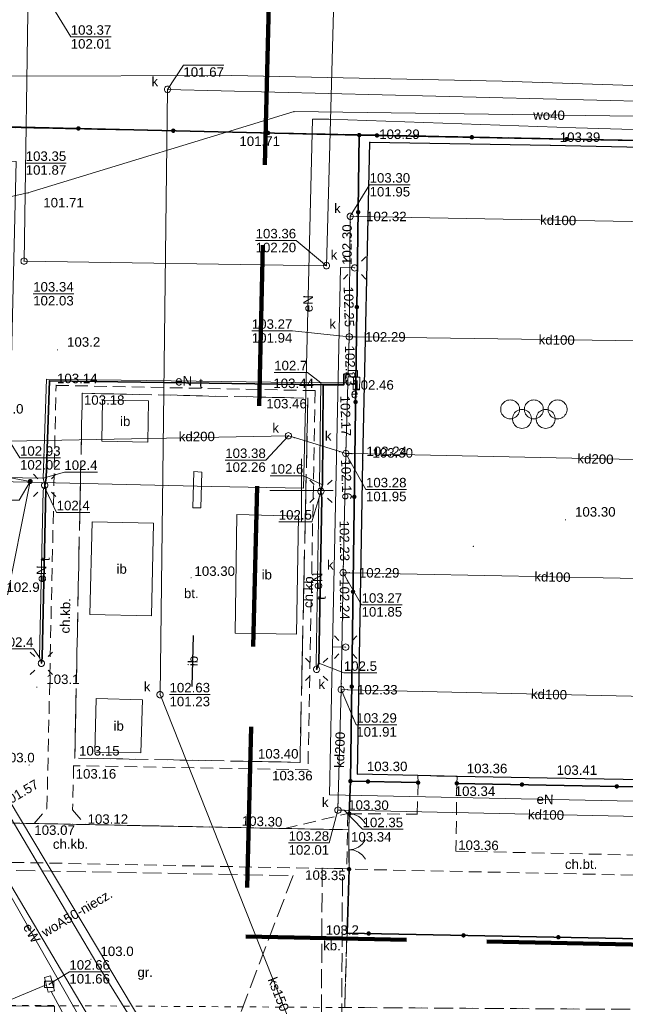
# Model space of a CAD drawing. Extents: x 6447898 to 6448503, y 5806748 to 5807122.
# Tile 11 of 50: x 6447978 to 6448026, y 5806909 to 5806987. Entities that reach past the tile are written whole.
import ezdxf
from ezdxf.enums import TextEntityAlignment as Align

# ---------------------------------------------------------------- set-up
doc = ezdxf.new("R2010")
doc.units = 0
doc.header["$PDSIZE"] = 0.75
for name, pattern in [('DASHED', [19.05, 12.7, -6.35]), ('PRZER1-1', [2, 1, -1]), ('PRZER2-1', [3, 2, -1]), ('PRZER3-1', [4, 3, -1])]:
    doc.linetypes.add(name, pattern=pattern)
doc.layers.get('0').update_dxf_attribs({"linetype": 'CONTINUOUS', "lineweight": 13})
for name, color, linetype, lineweight in [('GESKKL', 3, 'PRZER3-1', 18), ('GESUZY', 3, 'PRZER1-1', 18), ('GSLIIN', 7, 'CONTINUOUS', 25), ('GSLIIN_O', 7, 'CONTINUOUS', 25), ('GSLKBR', 7, 'CONTINUOUS', 18), ('GSLKFU', 7, 'CONTINUOUS', 18), ('GSLKOG', 7, 'CONTINUOUS', 35), ('GSLKRW', 7, 'CONTINUOUS', 25), ('GSPWPN', 42, 'CONTINUOUS', 13), ('GSPWPN_O', 42, 'CONTINUOUS', 13), ('GSPWPS', 7, 'CONTINUOUS', 13), ('GSPWPS_O', 7, 'CONTINUOUS', 13), ('GSSIIN', 7, 'CONTINUOUS', 18), ('GSSIIN_O', 7, 'CONTINUOUS', 18), ('GSSKOD', 7, 'PRZER2-1', 18), ('GSSKOD_O', 7, 'PRZER2-1', 18), ('GSSOTW', 7, 'PRZER3-1', 18), ('GSSOTW_O', 7, 'PRZER3-1', 18), ('GSSSPS', 7, 'PRZER2-1', 18), ('GULEPR', 240, 'CONTINUOUS', 18), ('GULEPR_O', 240, 'CONTINUOUS', 18), ('GULKPR', 32, 'CONTINUOUS', 18), ('GULKPR_O', 32, 'CONTINUOUS', 18), ('GULLOB', 7, 'CONTINUOUS', 35), ('GULTPR', 30, 'CONTINUOUS', 18), ('GULTPR_O', 30, 'CONTINUOUS', 18), ('GULWPR', 5, 'CONTINUOUS', 18), ('GULWPR_O', 5, 'CONTINUOUS', 18), ('GUPELA', 7, 'CONTINUOUS', 18), ('GUPESE', 240, 'CONTINUOUS', 18), ('GUPESE_O', 240, 'CONTINUOUS', 18), ('GUPEUT', 240, 'CONTINUOUS', 18), ('GUPIKP', 7, 'CONTINUOUS', 18), ('GUPISN', 7, 'PRZER1-1', 18), ('GUPKSD', 32, 'CONTINUOUS', 18), ('GUPKSD_O', 32, 'CONTINUOUS', 18), ('GUPPRZ', 7, 'CONTINUOUS', 18), ('GUPPRZ_O', 7, 'CONTINUOUS', 18), ('obrys', 130, 'DASHED', 120)]:
    doc.layers.add(name, color=color, linetype=linetype, lineweight=lineweight)
doc.styles.add('GEO-INFO', font='arial.ttf')

# ---------------------------------------------------------------- blocks, each defined once
blk = doc.blocks.new('POINT')
at = {"color": 0}
blk.add_point((0, 0), dxfattribs=at)
blk = doc.blocks.new('KOLO')
blk.add_hatch(color=0).paths.add_polyline_path([(-0.5, 0), (-0.482963, -0.12941), (-0.433013, -0.25), (-0.353553, -0.353553), (-0.25, -0.433013), (-0.12941, -0.482963), (0, -0.5), (0.12941, -0.482963), (0.25, -0.433013), (0.353553, -0.353553), (0.433013, -0.25), (0.482963, -0.12941), (0.5, 0), (0.482963, 0.12941), (0.433013, 0.25), (0.353553, 0.353553), (0.25, 0.433013), (0.12941, 0.482963), (0, 0.5), (-0.12941, 0.482963), (-0.25, 0.433013), (-0.353553, 0.353553), (-0.433013, 0.25), (-0.482963, 0.12941)])
blk = doc.blocks.new('SUEO')
blk.add_hatch(color=0).paths.add_polyline_path([(-0.002174, 0.089974), (0.023762, 0.086807), (0.042561, 0.0793), (0.060131, 0.066965), (0.076266, 0.047786), (0.086234, 0.025762), (0.089972, 0.002226), (0.088646, -0.015553), (0.081114, -0.038994), (0.066834, -0.060276), (0.049699, -0.075033), (0.027576, -0.085671), (0.004027, -0.08991), (-0.019639, -0.087831), (-0.040932, -0.080154), (-0.059082, -0.067892), (-0.073734, -0.051607), (-0.08374, -0.032979), (-0.089221, -0.011817), (-0.089063, 0.012951), (-0.082571, 0.035806), (-0.069528, 0.057148), (-0.048957, 0.075519), (-0.026898, 0.085887)])
at = {"color": 0}
for points in [[(-1.767767, 1.767767), (-1.06066, 1.06066)], [(1.767767, 1.767767), (1.06066, 1.06066)], [(-1.767767, -1.767767), (-1.06066, -1.06066)], [(1.767767, -1.767767), (1.06066, -1.06066)]]:
    blk.add_lwpolyline(points, dxfattribs=at)
blk = doc.blocks.new('OKRAG_PELNY')
at = {"color": 0}
blk.add_lwpolyline([(0, 0.5), (0.12941, 0.482963), (0.25, 0.433013), (0.353553, 0.353553), (0.433013, 0.25), (0.482963, 0.12941), (0.5, 0), (0.482963, -0.12941), (0.433013, -0.25), (0.353553, -0.353553), (0.25, -0.433013), (0.12941, -0.482963), (0, -0.5), (-0.12941, -0.482963), (-0.25, -0.433013), (-0.353553, -0.353553), (-0.433013, -0.25), (-0.482963, -0.12941), (-0.5, 0), (-0.482963, 0.12941), (-0.433013, 0.25), (-0.353553, 0.353553), (-0.25, 0.433013), (-0.12941, 0.482963)], close=True, dxfattribs=at)
blk = doc.blocks.new('PROSTOKAT1_5-1_PELNY')
at = {"color": 0}
blk.add_lwpolyline([(0.75, -0.5), (-0.75, -0.5), (-0.75, 0.5), (0.75, 0.5)], close=True, dxfattribs=at)
blk = doc.blocks.new('SZAFA1')
at = {"color": 0}
blk.add_lwpolyline([(-1, -0.5), (-1, 0.5), (1, 0.5), (1, -0.5)], close=True, dxfattribs=at)
blk = doc.blocks.new('KTOK04')
at = {"color": 0}
blk.add_lwpolyline([(0, 0), (-0.01711, -0.261052), (-0.068148, -0.517638), (-0.152241, -0.765367), (-0.267949, -1), (-0.413293, -1.217523), (-0.585786, -1.414214), (-0.782477, -1.586707), (-1, -1.732051)], dxfattribs=at)
blk = doc.blocks.new('BUBS05')
at = {"color": 0}
for points in [[(-3.75, 2.25), (-3.526437, 2.233246), (-3.307867, 2.183359), (-3.099174, 2.101453), (-2.90502, 1.989358), (-2.729741, 1.849578), (-2.577253, 1.685235), (-2.450962, 1.5), (-2.353689, 1.298012), (-2.287608, 1.083781), (-2.254194, 0.862095), (-2.254194, 0.637905), (-2.287608, 0.416219), (-2.353689, 0.201988), (-2.450962, 0), (-2.577253, -0.185235), (-2.729741, -0.349578), (-2.90502, -0.489358), (-3.099174, -0.601453), (-3.307867, -0.683359), (-3.526437, -0.733246), (-3.75, -0.75), (-3.973563, -0.733246), (-4.192133, -0.683359), (-4.400826, -0.601453), (-4.59498, -0.489358), (-4.770259, -0.349578), (-4.922747, -0.185235), (-5.049038, 0), (-5.146311, 0.201988), (-5.212392, 0.416219), (-5.245806, 0.637905), (-5.245806, 0.862095), (-5.212392, 1.083781), (-5.146311, 1.298012), (-5.049038, 1.5), (-4.922747, 1.685235), (-4.770259, 1.849578), (-4.59498, 1.989358), (-4.400826, 2.101453), (-4.192133, 2.183359), (-3.973563, 2.233246)], [(0, 2.25), (0.223563, 2.233246), (0.442133, 2.183359), (0.650826, 2.101453), (0.84498, 1.989358), (1.020259, 1.849578), (1.172747, 1.685235), (1.299038, 1.5), (1.396311, 1.298012), (1.462392, 1.083781), (1.495806, 0.862095), (1.495806, 0.637905), (1.462392, 0.416219), (1.396311, 0.201988), (1.299038, 0), (1.172747, -0.185235), (1.020259, -0.349578), (0.84498, -0.489358), (0.650826, -0.601453), (0.442133, -0.683359), (0.223563, -0.733246), (0, -0.75), (-0.223563, -0.733246), (-0.442133, -0.683359), (-0.650826, -0.601453), (-0.84498, -0.489358), (-1.020259, -0.349578), (-1.172747, -0.185235), (-1.299038, 0), (-1.396311, 0.201988), (-1.462392, 0.416219), (-1.495806, 0.637905), (-1.495806, 0.862095), (-1.462392, 1.083781), (-1.396311, 1.298012), (-1.299038, 1.5), (-1.172747, 1.685235), (-1.020259, 1.849578), (-0.84498, 1.989358), (-0.650826, 2.101453), (-0.442133, 2.183359), (-0.223563, 2.233246)], [(3.75, 2.25), (3.973563, 2.233246), (4.192133, 2.183359), (4.400826, 2.101453), (4.59498, 1.989358), (4.770259, 1.849578), (4.922747, 1.685235), (5.049038, 1.5), (5.146311, 1.298012), (5.212392, 1.083781), (5.245806, 0.862095), (5.245806, 0.637905), (5.212392, 0.416219), (5.146311, 0.201988), (5.049038, 0), (4.922747, -0.185235), (4.770259, -0.349578), (4.59498, -0.489358), (4.400826, -0.601453), (4.192133, -0.683359), (3.973563, -0.733246), (3.75, -0.75), (3.526437, -0.733246), (3.307867, -0.683359), (3.099174, -0.601453), (2.90502, -0.489358), (2.729741, -0.349578), (2.577253, -0.185235), (2.450962, 0), (2.353689, 0.201988), (2.287608, 0.416219), (2.254194, 0.637905), (2.254194, 0.862095), (2.287608, 1.083781), (2.353689, 1.298012), (2.450962, 1.5), (2.577253, 1.685235), (2.729741, 1.849578), (2.90502, 1.989358), (3.099174, 2.101453), (3.307867, 2.183359), (3.526437, 2.233246)], [(-1.875, 0.75), (-1.651437, 0.733246), (-1.432867, 0.683359), (-1.224174, 0.601453), (-1.03002, 0.489358), (-0.854741, 0.349578), (-0.702253, 0.185235), (-0.575962, 0), (-0.478689, -0.201988), (-0.412608, -0.416219), (-0.379194, -0.637905), (-0.379194, -0.862095), (-0.412608, -1.083781), (-0.478689, -1.298012), (-0.575962, -1.5), (-0.702253, -1.685235), (-0.854741, -1.849578), (-1.03002, -1.989358), (-1.224174, -2.101453), (-1.432867, -2.183359), (-1.651437, -2.233246), (-1.875, -2.25), (-2.098563, -2.233246), (-2.317133, -2.183359), (-2.525826, -2.101453), (-2.71998, -1.989358), (-2.895259, -1.849578), (-3.047747, -1.685235), (-3.174038, -1.5), (-3.271311, -1.298012), (-3.337392, -1.083781), (-3.370806, -0.862095), (-3.370806, -0.637905), (-3.337392, -0.416219), (-3.271311, -0.201988), (-3.174038, 0), (-3.047747, 0.185235), (-2.895259, 0.349578), (-2.71998, 0.489358), (-2.525826, 0.601453), (-2.317133, 0.683359), (-2.098563, 0.733246)], [(1.875, 0.75), (2.098563, 0.733246), (2.317133, 0.683359), (2.525826, 0.601453), (2.71998, 0.489358), (2.895259, 0.349578), (3.047747, 0.185235), (3.174038, 0), (3.271311, -0.201988), (3.337392, -0.416219), (3.370806, -0.637905), (3.370806, -0.862095), (3.337392, -1.083781), (3.271311, -1.298012), (3.174038, -1.5), (3.047747, -1.685235), (2.895259, -1.849578), (2.71998, -1.989358), (2.525826, -2.101453), (2.317133, -2.183359), (2.098563, -2.233246), (1.875, -2.25), (1.651437, -2.233246), (1.432867, -2.183359), (1.224174, -2.101453), (1.03002, -1.989358), (0.854741, -1.849578), (0.702253, -1.685235), (0.575962, -1.5), (0.478689, -1.298012), (0.412608, -1.083781), (0.379194, -0.862095), (0.379194, -0.637905), (0.412608, -0.416219), (0.478689, -0.201988), (0.575962, 0), (0.702253, 0.185235), (0.854741, 0.349578), (1.03002, 0.489358), (1.224174, 0.601453), (1.432867, 0.683359), (1.651437, 0.733246)]]:
    blk.add_lwpolyline(points, close=True, dxfattribs=at)
blk = doc.blocks.new('SLBRA')
at = {"color": 0}
for points in [[(1.732051, 1), (1.414214, 0.585786), (1, 0.267949), (0.517638, 0.068148), (0, 0)], [(0, 0), (0.517638, -0.068148), (1, -0.267949), (1.414214, -0.585786), (1.732051, -1)]]:
    blk.add_lwpolyline(points, dxfattribs=at)

msp = doc.modelspace()

# ---------------------------------------------------------------- linework, layer by layer
at = {"elevation": 100, "flags": 128}
for points in [[(6448000, 5806947.5), (6448000, 5806952.5)], [(6447997.5, 5806950), (6448002.5, 5806950)]]:
    msp.add_lwpolyline(points, dxfattribs=at)
at = {"layer": 'GESKKL', "ltscale": 0.5, "elevation": 10.06}
msp.add_lwpolyline([(6448003.595, 5806915.028), (6448043.082, 5806914.245), (6448074.079, 5806913.637), (6448073.98, 5806908.69), (6448003.41, 5806909.144)], close=True, dxfattribs=at)
at = {"layer": 'GESUZY', "ltscale": 0.5}
msp.add_line((6448075.344, 5806976.7, 10.08), (6447966.34, 5806978.91, 10.08), dxfattribs=at)
at = {"layer": 'GESUZY', "ltscale": 0.5, "elevation": 10.08}
for points in [[(6448075.344, 5806976.7), (6448074.87, 5806951.54), (6448074.079, 5806913.637), (6448043.082, 5806914.245), (6448003.595, 5806915.028), (6448003.758, 5806920.077), (6448003.734, 5806923.158), (6448003.735, 5806923.191), (6447975.71, 5806923.75), (6447976.081, 5806941.611), (6447976.35, 5806954.66), (6447965.901, 5806954.89), (6447966.34, 5806978.91)], [(6447965.751, 5806946.39), (6447968.351, 5806941.801), (6447976.081, 5806941.611), (6447975.71, 5806923.75), (6448003.735, 5806923.191), (6448003.734, 5806923.158), (6448003.758, 5806920.077), (6448003.595, 5806915.028), (6448003.41, 5806909.144), (6447975.461, 5806909.323), (6447974.881, 5806910.343), (6447949.97, 5806954.35), (6447958.522, 5806959.149)], [(6448003.595, 5806915.028), (6448043.082, 5806914.245), (6448074.079, 5806913.637), (6448073.98, 5806908.69), (6448003.41, 5806909.144)]]:
    msp.add_lwpolyline(points, close=True, dxfattribs=at)
at = {"layer": 'GSLIIN', "elevation": 10.18}
msp.add_lwpolyline([(6447991.35, 5806934.51), (6447991.46, 5806938.55)], dxfattribs=at)
at = {"layer": 'GSLKBR', "elevation": 10.18}
msp.add_lwpolyline([(6448003.758, 5806920.077), (6448003.734, 5806923.158)], dxfattribs=at)
at = {"layer": 'GSLKFU', "elevation": 10.18}
msp.add_lwpolyline([(6448003.734, 5806923.158), (6448003.735, 5806923.191), (6448003.778, 5806924.457)], dxfattribs=at)
at = {"layer": 'GSLKOG', "elevation": 10.18}
for points in [[(6447971.25, 5806982.35), (6447971.13, 5806978.89), (6448004.56, 5806978.1)], [(6448003.758, 5806920.077), (6448003.595, 5806915.028), (6448043.082, 5806914.245), (6448044.437, 5806977.327), (6448041.06, 5806977.48)], [(6448003.865, 5806927.036), (6448004.56, 5806978.1), (6448035.927, 5806977.493)], [(6448035.443, 5806951.575), (6448034.913, 5806926.428), (6448012.274, 5806926.862)], [(6448009.214, 5806926.918), (6448003.865, 5806927.036), (6448003.778, 5806924.457)]]:
    msp.add_lwpolyline(points, dxfattribs=at)
at = {"layer": 'GSLKRW', "elevation": 10.18}
msp.add_lwpolyline([(6448034.423, 5806926.997), (6448019.414, 5806927.282), (6448012.314, 5806927.412), (6448009.195, 5806927.469), (6448004.415, 5806927.577), (6448004.859, 5806952.355), (6448005.39, 5806977.542), (6448019.659, 5806977.311), (6448035.408, 5806976.972)], close=True, dxfattribs=at)
at = {"layer": 'GSSIIN', "elevation": 10.18}
for points in [[(6447984.22, 5806953.9), (6447987.86, 5806953.84), (6447987.91, 5806957.09), (6447984.26, 5806957.14)], [(6447991.41, 5806948.65), (6447992.03, 5806948.63), (6447992.12, 5806951.47), (6447991.49, 5806951.5)], [(6447994.9, 5806948.1), (6447999.76, 5806947.99), (6447999.61, 5806938.64), (6447994.75, 5806938.74)], [(6447983.28, 5806940.21), (6447988.14, 5806940.11), (6447988.29, 5806947.42), (6447983.46, 5806947.53)], [(6447987.31, 5806929.28), (6447983.67, 5806929.33), (6447983.78, 5806933.56), (6447987.43, 5806933.47)]]:
    msp.add_lwpolyline(points, close=True, dxfattribs=at)
at = {"layer": 'GSSKOD', "ltscale": 0.5, "elevation": 10.18}
for points in [[(6447978.87, 5806923.69), (6447979.88, 5806924.87), (6447980.6, 5806958.32), (6448001.08, 5806957.9), (6448000.51, 5806927.93), (6447981.99, 5806928.25), (6447981.91, 5806924.78), (6447982.89, 5806923.6)], [(6448009.195, 5806927.469), (6448012.314, 5806927.412), (6448012.274, 5806926.862), (6448012.206, 5806921.502), (6448038.173, 5806920.936), (6448038.763, 5806951.554), (6448035.443, 5806951.575), (6448035.467, 5806952.875), (6448038.808, 5806952.893), (6448038.938, 5806958.362), (6448040.466, 5806958.254), (6448040.351, 5806951.395), (6448039.724, 5806919.328), (6448003.758, 5806920.077), (6448003.734, 5806923.158), (6448003.735, 5806923.191), (6448003.778, 5806924.457), (6448009.139, 5806924.429), (6448009.214, 5806926.918)], [(6447999.88, 5806928.52), (6447982.08, 5806928.86), (6447982.67, 5806957.69), (6448000.5, 5806957.31)], [(6447959.84, 5806924.05), (6447978.87, 5806923.69), (6447982.89, 5806923.6), (6447998.69, 5806923.3), (6448003.65, 5806924.48), (6448003.57, 5806920.1), (6447961.55, 5806920.92)]]:
    msp.add_lwpolyline(points, close=True, dxfattribs=at)
at = {"layer": 'GSSOTW', "ltscale": 0.5, "elevation": 10.18}
for points in [[(6447999.88, 5806928.52), (6447982.08, 5806928.86), (6447982.67, 5806957.69), (6448000.5, 5806957.31)], [(6447965.45, 5806920.19), (6447999.33, 5806919.57), (6447994.903, 5806907.988), (6447980.49, 5806908.09), (6447980.47, 5806909.25), (6447975.44, 5806909.28), (6447971.206, 5806909.424)], [(6448001.57, 5806907.96), (6448003.17, 5806907.95), (6448003.24, 5806920.12), (6448001.63, 5806920.17)]]:
    msp.add_lwpolyline(points, close=True, dxfattribs=at)
at = {"layer": 'GSSSPS', "ltscale": 0.5, "elevation": 10.1}
msp.add_lwpolyline([(6448018.363, 5806956.053), (6448018.353, 5806956.033), (6448018.373, 5806956.033)], close=True, dxfattribs=at)
at = {"layer": 'GULEPR', "elevation": 10.14}
for points in [[(6447974.73, 5806950.49), (6447974.85, 5806950.49), (6447975.48, 5806950.78), (6447975.74, 5806951.34), (6447975.87, 5806959.09), (6447976.22, 5806971.52), (6447976.68, 5806982.6), (6447976.96, 5806982.77), (6447994.48, 5806982.82), (6448015.87, 5806982.36), (6448038.89, 5806981.61), (6448041.64, 5806981.37), (6448066.12, 5806980.69), (6448085.09, 5806979.86), (6448100.86, 5806979.16), (6448102.868, 5806978.945)], [(6447973.545, 5806950.713), (6447973.801, 5806950.774), (6447992.878, 5806950.324), (6448000.168, 5806950.2), (6448000.862, 5806979.355), (6448002.152, 5806979.352), (6448021.675, 5806978.684), (6448037.141, 5806978.231), (6448037.354, 5806976.186), (6448037.461, 5806968.902), (6448037.784, 5806967.436)], [(6448036.64, 5806967.797), (6448036.133, 5806966.856), (6448036.623, 5806966.847), (6448036.553, 5806962.507), (6448037.061, 5806961.838), (6448036.535, 5806936.911), (6448036.291, 5806925.232), (6448002.205, 5806925.957), (6448002.449, 5806937.645), (6448003.068, 5806967.622), (6448004.197, 5806967.601)], [(6448001.53, 5806958.53), (6447979.84, 5806958.81), (6447979.59, 5806950.97)], [(6448004.05, 5806959.23), (6448003.75, 5806959.24), (6448003.48, 5806959.09), (6448003.49, 5806958.53)], [(6448001.53, 5806958.53), (6448001.42, 5806950.44), (6448001.53, 5806949.94), (6448001.38, 5806949.38), (6448001.15, 5806936.32), (6448001.19, 5806935.87)], [(6448003.49, 5806958.53), (6448001.53, 5806958.53)], [(6448004.35, 5806958.46), (6448004.22, 5806958.46), (6448003.49, 5806958.53)], [(6447942.72, 5806933.7), (6447942.43, 5806933.59), (6447943.66, 5806928.51), (6447944.04, 5806928.83), (6447944.53, 5806928.72), (6447949.09, 5806929.84), (6447949.22, 5806930.16), (6447949.6, 5806929.98), (6447948.25, 5806934.87), (6447947.85, 5806935), (6447948.13, 5806935.34), (6447956.06, 5806938.11), (6447966.68, 5806943.77), (6447968.08, 5806941.27), (6447976.62, 5806941.07), (6447978.56, 5806950.72), (6447975.16, 5806951.35), (6447974.86, 5806951.38), (6447974.74, 5806951.37)], [(6447979.59, 5806950.97), (6447974.68, 5806951.05), (6447974.525, 5806950.96)], [(6447979.59, 5806950.97), (6447979.7, 5806950.41), (6447979.58, 5806950), (6447979.3, 5806936.82), (6447979.44, 5806936.35)], [(6447959.497, 5806947.514), (6447963.37, 5806941.925), (6447993.967, 5806888.113), (6448000.293, 5806876.885), (6448015.359, 5806868.833), (6448017.259, 5806865.136), (6448017.488, 5806862.23), (6448017.491, 5806862.153)], [(6448002.449, 5806937.645), (6448003.489, 5806937.626)], [(6447977.02, 5806918.81), (6447983.59, 5806907.71), (6447997.32, 5806908.26)]]:
    msp.add_lwpolyline(points, dxfattribs=at)
at = {"layer": 'GULKPR', "elevation": 10.14}
for points in [[(6447998.963, 5806954.334), (6447976.91, 5806953.91), (6447977.45, 5806976.018), (6447962.181, 5806976.708), (6447963.721, 5806996.996), (6447964.241, 5807024.174), (6447964.641, 5807044.213), (6447964.711, 5807061.732), (6447965.121, 5807080.57)], [(6448036.3, 5807021.61), (6448036.236, 5807018.404), (6448003.388, 5807019.554), (6448001.969, 5806967.778), (6447978.07, 5806968.139), (6447978.42, 5806991.357), (6447966.371, 5806991.977), (6447968.331, 5807024.884), (6447969.51, 5807077.35), (6447965.121, 5807080.57)], [(6448007.575, 5806886.518), (6447988.816, 5806933.874), (6447989.412, 5806981.716), (6448040.312, 5806980.433)], [(6448003.852, 5806971.679), (6448003.778, 5806962.157), (6448003.499, 5806952.93), (6448003.286, 5806943.511), (6448003.137, 5806934.272), (6448002.883, 5806924.744)], [(6448003.852, 5806971.679), (6448004.35, 5806971.67), (6448036.22, 5806971.09), (6448036.72, 5806971.076)], [(6448003.778, 5806962.157), (6448004.28, 5806962.15), (6448036.06, 5806961.7), (6448036.558, 5806961.697)], [(6447998.963, 5806954.334), (6447999.44, 5806954.19), (6448003.02, 5806953.08), (6448003.499, 5806952.93)], [(6448003.499, 5806952.93), (6448004, 5806952.92), (6448042.47, 5806952.11), (6448042.975, 5806952.097)], [(6448003.286, 5806943.511), (6448003.79, 5806943.5), (6448035.88, 5806942.88), (6448036.134, 5806942.88)], [(6448003.137, 5806934.272), (6448003.64, 5806934.26), (6448035.48, 5806933.55), (6448035.983, 5806933.54)], [(6448002.883, 5806924.744), (6448003.38, 5806924.73), (6448035.27, 5806924.05), (6448035.769, 5806924.041)]]:
    msp.add_lwpolyline(points, dxfattribs=at)
at = {"layer": 'GULLOB', "elevation": 10.12}
for points in [[(6448003.75, 5806959.24), (6448003.34, 5806959.19), (6448003.34, 5806958.35), (6448001.72, 5806958.35)], [(6448001.72, 5806958.35), (6447980.07, 5806958.68), (6447979.81, 5806950.99), (6447979.7, 5806950.41)], [(6448001.72, 5806958.35), (6448001.67, 5806950.45), (6448001.53, 5806949.94), (6448001.61, 5806949.4), (6448001.38, 5806936.37), (6448001.19, 5806935.87)], [(6447979.7, 5806950.41), (6447979.78, 5806950.06), (6447979.5, 5806936.81), (6447979.44, 5806936.35)]]:
    msp.add_lwpolyline(points, dxfattribs=at)
at = {"layer": 'GULTPR', "elevation": 10.14}
for points in [[(6448004.05, 5806959.23), (6448003.75, 5806959.24), (6448003.34, 5806959.19), (6448003.34, 5806958.35), (6448001.72, 5806958.35)], [(6448001.72, 5806958.35), (6447980.07, 5806958.68), (6447979.81, 5806950.99), (6447979.7, 5806950.41)], [(6448001.72, 5806958.35), (6448001.67, 5806950.45), (6448001.53, 5806949.94), (6448001.61, 5806949.4), (6448001.38, 5806936.37), (6448001.19, 5806935.87)], [(6447979.7, 5806950.41), (6447979.78, 5806950.06), (6447979.5, 5806936.81), (6447979.44, 5806936.35)], [(6447963.462, 5806904.093), (6447979.828, 5806910.93)], [(6447980.224, 5806910.407), (6447998.729, 5806876.18)]]:
    msp.add_lwpolyline(points, dxfattribs=at)
at = {"layer": 'GULWPR', "elevation": 10.14}
for points in [[(6448039.544, 5806967.404), (6448039.72, 5806979.4), (6447999.41, 5806979.96), (6447978.38, 5806973.53), (6447952.96, 5806967.92), (6447952.64, 5806967.76)], [(6448113.802, 5806890.183), (6448093.766, 5806890.841), (6448063.044, 5806893.153), (6448016.742, 5806893.884), (6448009.063, 5806894.011), (6447994.681, 5806895.72), (6447952.035, 5806967.167), (6447931.051, 5806969.784)], [(6447931.17, 5806968.35), (6447931.68, 5806968.43), (6447941.86, 5806967.61), (6447951.32, 5806966.33), (6447952.16, 5806964.97), (6447958.14, 5806955.27), (6447964.25, 5806945.13), (6447967.72, 5806939.41), (6447976.3, 5806925.37), (6447983.83, 5806912.63), (6447989.8, 5806903), (6447990.74, 5806901.23), (6448005.3, 5806901.11), (6448031.8, 5806901.14), (6448053.72, 5806900.93), (6448064.23, 5806900.97), (6448081.44, 5806901.04), (6448090.77, 5806900.7), (6448092.71, 5806900.63), (6448097.35, 5806900.47), (6448111, 5806900.26), (6448115.82, 5806900.23), (6448130.97, 5806900.13)]]:
    msp.add_lwpolyline(points, dxfattribs=at)
at = {"layer": 'GUPIKP', "elevation": 1.4}
for points in [[(6447979.673, 5806911.516), (6447980.157, 5806911.643)], [(6447979.982, 5806910.343), (6447979.673, 5806911.516)], [(6447980.157, 5806911.643), (6447980.466, 5806910.471)], [(6447980.466, 5806910.471), (6447979.982, 5806910.343)]]:
    msp.add_lwpolyline(points, dxfattribs=at)
at = {"layer": 'GUPPRZ_O', "elevation": 10.8, "flags": 128}
for points in [[(6447984.961, 5806985.859), (6447981.758, 5806985.859), (6447978.42, 5806991.357)], [(6447981.758, 5806985.859), (6447984.961, 5806985.859)], [(6447993.868, 5806983.637), (6447990.664, 5806983.637), (6447989.412, 5806981.716)], [(6447990.664, 5806983.637), (6447993.868, 5806983.637)], [(6447978.198, 5806975.888), (6447981.401, 5806975.888)], [(6448008.583, 5806974.169), (6448005.38, 5806974.169), (6448003.852, 5806971.679)], [(6448005.38, 5806974.169), (6448008.583, 5806974.169)], [(6447996.37, 5806969.763), (6447999.573, 5806969.763), (6448001.969, 5806967.778)], [(6447996.37, 5806969.763), (6447999.573, 5806969.763)], [(6447978.79, 5806965.558), (6447981.993, 5806965.558)], [(6447996.072, 5806962.616), (6447999.275, 5806962.616), (6448003.778, 5806962.157)], [(6447996.072, 5806962.616), (6447999.275, 5806962.616)], [(6447997.841, 5806959.341), (6448000.462, 5806959.341), (6448001.53, 5806958.53)], [(6447993.971, 5806952.404), (6447997.174, 5806952.404), (6447998.963, 5806954.334)], [(6447980.953, 5806952.58), (6447977.749, 5806952.58), (6447976.91, 5806953.91)], [(6447977.749, 5806952.58), (6447980.953, 5806952.58)], [(6448008.296, 5806950.084), (6448005.093, 5806950.084), (6448003.499, 5806952.93)], [(6447993.971, 5806952.404), (6447997.174, 5806952.404)], [(6447983.877, 5806951.47), (6447981.256, 5806951.47), (6447979.59, 5806950.97)], [(6447997.529, 5806951.167), (6448000.15, 5806951.167), (6448001.67, 5806950.45)], [(6447974.476, 5806949.246), (6447977.679, 5806949.246), (6447978.56, 5806950.72)], [(6447983.265, 5806948.28), (6447980.645, 5806948.28), (6447979.78, 5806950.06)], [(6447998.2, 5806947.54), (6448000.821, 5806947.54), (6448001.38, 5806949.38)], [(6448005.093, 5806950.084), (6448008.296, 5806950.084)], [(6448007.951, 5806940.963), (6448004.748, 5806940.963), (6448003.286, 5806943.511)], [(6448004.748, 5806940.963), (6448007.951, 5806940.963)], [(6447976.194, 5806937.484), (6447978.815, 5806937.484), (6447979.3, 5806936.82)], [(6448005.965, 5806935.587), (6448003.344, 5806935.587), (6448001.38, 5806936.37)], [(6447989.566, 5806933.879), (6447992.769, 5806933.879)], [(6448007.532, 5806931.481), (6448004.329, 5806931.481), (6448003.137, 5806934.272)], [(6448004.329, 5806931.481), (6448007.532, 5806931.481)], [(6447998.978, 5806922.147), (6448002.181, 5806922.147), (6448002.883, 5806924.744)], [(6448008.028, 5806923.229), (6448004.825, 5806923.229), (6448003.383, 5806924.733)], [(6447998.978, 5806922.147), (6448002.181, 5806922.147)], [(6447984.855, 5806911.96), (6447981.652, 5806911.96), (6447980.061, 5806910.983)], [(6447981.652, 5806911.96), (6447984.855, 5806911.96)]]:
    msp.add_lwpolyline(points, dxfattribs=at)
at = {"layer": 'obrys'}
for p, q in [((6447997.418, 5806988.45), (6447995.61, 5806914.75)), ((6447995.61, 5806914.75), (6448083.969, 5806912.91))]:
    msp.add_line(p, q, dxfattribs=at)

# ---------------------------------------------------------------- block references
at = {"layer": 'GSLKBR', "xscale": 0.75, "yscale": 0.75, "rotation": 0.4393486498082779}
msp.add_blockref('SLBRA', (6448003.746, 5806921.617, 10.18), dxfattribs=at)
at = {"layer": 'GSLKFU', "xscale": 0.75, "yscale": 0.75, "rotation": 88.07006118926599}
msp.add_blockref('KTOK04', (6448003.778, 5806924.457, 10.18), dxfattribs=at)
at = {"layer": 'GSLKOG', "xscale": 0.35, "yscale": 0.35}
for p in [(6447982.365, 5806978.624, 10.18), (6447989.863, 5806978.447, 10.18), (6447997.361, 5806978.27, 10.18), (6448004.56, 5806978.1, 10.18), (6448005.962, 5806978.073, 10.18), (6448013.461, 5806977.928, 10.18), (6448020.959, 5806977.782, 10.18), (6448004.477, 5806972.003, 10.18), (6448004.375, 5806964.504, 10.18), (6448004.273, 5806957.004, 10.18), (6448004.171, 5806949.505, 10.18), (6448004.069, 5806942.006, 10.18), (6448003.967, 5806934.506, 10.18), (6448003.865, 5806927.036, 10.18), (6448005.25, 5806927.006, 10.18), (6448009.214, 5806926.918, 10.18), (6448012.274, 5806926.862, 10.18), (6448017.421, 5806926.764, 10.18), (6448024.919, 5806926.62, 10.18), (6448003.778, 5806924.457, 10.18), (6448003.758, 5806920.077, 10.18), (6448005.305, 5806914.994, 10.18), (6448012.804, 5806914.846, 10.18), (6448020.302, 5806914.697, 10.18)]:
    msp.add_blockref('KOLO', p, dxfattribs=at)
at = {"layer": 'GSPWPN', "xscale": 0.09, "yscale": 0.09}
for p in [(6447980.72, 5806961.12, 10.08), (6447979.08, 5806934.46, 10.08), (6447978.47, 5806928.31, 10.08), (6448009.195, 5806927.469, 10.08), (6448009.214, 5806926.918, 10.08), (6448001.16, 5806914.64, 10.08), (6447983.36, 5806912.96, 10.08)]:
    msp.add_blockref('KOLO', p, dxfattribs=at)
at = {"layer": 'GSPWPS', "xscale": 0.09, "yscale": 0.09}
for p in [(6448005.39, 5806977.542, 10.08), (6448019.659, 5806977.311, 10.08), (6447980.6, 5806958.32, 10.08), (6448001.08, 5806957.9, 10.08), (6447982.67, 5806957.69, 10.08), (6448000.5, 5806957.31, 10.08), (6448004.859, 5806952.355, 10.08), (6448020.868, 5806947.693, 10.08), (6447991.27, 5806943.11, 10.08), (6447982.08, 5806928.86, 10.08), (6447999.88, 5806928.52, 10.08), (6447981.99, 5806928.25, 10.08), (6448000.51, 5806927.93, 10.08), (6448004.415, 5806927.577, 10.08), (6448012.274, 5806926.862, 10.08), (6448012.314, 5806927.412, 10.08), (6448019.414, 5806927.282, 10.08), (6448003.65, 5806924.48, 10.08), (6448009.139, 5806924.429, 10.08), (6447978.87, 5806923.69, 10.08), (6447982.89, 5806923.6, 10.08), (6447998.69, 5806923.3, 10.08), (6448012.206, 5806921.502, 10.08), (6448003.57, 5806920.1, 10.08)]:
    msp.add_blockref('KOLO', p, dxfattribs=at)
at = {"layer": 'GSSSPS', "xscale": 0.5, "yscale": 0.5}
msp.add_blockref('BUBS05', (6448018.363, 5806956.043, 10.1), dxfattribs=at)
at = {"layer": 'GUPELA', "xscale": 0.5, "yscale": 0.5}
for name, p in [('SUEO', (6448004.197, 5806967.601, 10.15)), ('OKRAG_PELNY', (6448004.197, 5806967.601, 10.16)), ('SUEO', (6447979.7, 5806950.41, 10.15)), ('OKRAG_PELNY', (6447979.7, 5806950.41, 10.16)), ('SUEO', (6448001.53, 5806949.94, 10.15)), ('OKRAG_PELNY', (6448001.53, 5806949.94, 10.16)), ('SUEO', (6448003.489, 5806937.626, 10.15)), ('OKRAG_PELNY', (6448003.489, 5806937.626, 10.16)), ('SUEO', (6447979.44, 5806936.35, 10.15)), ('OKRAG_PELNY', (6447979.44, 5806936.35, 10.16)), ('SUEO', (6448001.19, 5806935.87, 10.15)), ('OKRAG_PELNY', (6448001.19, 5806935.87, 10.16))]:
    msp.add_blockref(name, p, dxfattribs=at)
at = {"layer": 'GUPESE', "xscale": 0.5, "yscale": 0.5, "rotation": 269.0115461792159}
msp.add_blockref('SZAFA1', (6448004.35, 5806958.46, 10.16), dxfattribs=at)
at = {"layer": 'GUPEUT', "xscale": 0.4, "yscale": 0.4}
msp.add_blockref('KOLO', (6447978.56, 5806950.72, 10.16), dxfattribs=at)
at = {"layer": 'GUPIKP', "xscale": 0.5, "yscale": 0.5}
for p in [(6448004.05, 5806959.23, 10.16), (6447980.061, 5806910.983, 10.16)]:
    msp.add_blockref('PROSTOKAT1_5-1_PELNY', p, dxfattribs=at)
at = {"layer": 'GUPISN', "xscale": 0.5, "yscale": 0.5}
msp.add_blockref('POINT', (6448013.578, 5806945.605, 10.16), dxfattribs=at)
at = {"layer": 'GUPKSD', "xscale": 0.5, "yscale": 0.5}
for p in [(6447989.412, 5806981.716, 10.16), (6448003.852, 5806971.679, 10.16), (6447978.07, 5806968.139, 10.16), (6448001.969, 5806967.778, 10.16), (6448003.778, 5806962.157, 10.16), (6447998.963, 5806954.334, 10.16), (6448003.499, 5806952.93, 10.16), (6448003.286, 5806943.511, 10.16), (6447988.816, 5806933.874, 10.16), (6448003.137, 5806934.272, 10.16), (6448002.883, 5806924.744, 10.16)]:
    msp.add_blockref('OKRAG_PELNY', p, dxfattribs=at)
at = {"layer": 'GUPPRZ'}
for p in [(6447989.412, 5806981.716, 10.16), (6447999.41, 5806979.96, 10.16), (6447978.38, 5806973.53, 10.16), (6448003.848, 5806971.179, 10.16), (6448003.852, 5806971.679, 10.16), (6448004.352, 5806971.669, 10.16), (6447978.07, 5806968.139, 10.16), (6448001.969, 5806967.778, 10.16), (6448003.782, 5806962.657, 10.16), (6448003.778, 5806962.157, 10.16), (6448004.278, 5806962.15, 10.16), (6448003.763, 5806961.658, 10.16), (6448001.53, 5806958.53, 10.16), (6448003.34, 5806958.35, 10.16), (6447998.963, 5806954.334, 10.16), (6447999.441, 5806954.186, 10.16), (6448003.514, 5806953.43, 10.16), (6448003.021, 5806953.078, 10.16), (6448003.499, 5806952.93, 10.16), (6448003.999, 5806952.92, 10.16), (6448003.488, 5806952.43, 10.16), (6447979.59, 5806950.97, 10.16), (6447978.56, 5806950.72, 10.16), (6448001.67, 5806950.45, 10.16), (6447979.78, 5806950.06, 10.16), (6448001.38, 5806949.38, 10.16), (6448003.298, 5806944.011, 10.16), (6448003.286, 5806943.511, 10.16), (6448003.786, 5806943.502, 10.16), (6448003.278, 5806943.011, 10.16), (6447979.3, 5806936.82, 10.16), (6448001.38, 5806936.37, 10.16), (6448003.145, 5806934.772, 10.16), (6447988.816, 5806933.874, 10.16), (6448003.137, 5806934.272, 10.16), (6448003.637, 5806934.261, 10.16), (6448003.124, 5806933.772, 10.16), (6448002.896, 5806925.244, 10.16), (6448002.883, 5806924.744, 10.16), (6448003.383, 5806924.733, 10.16), (6447980.061, 5806910.983, 10.16)]:
    msp.add_blockref('POINT', p, dxfattribs=at)

# ---------------------------------------------------------------- texts
at = {"layer": 'GSLIIN_O', "style": 'GEO-INFO'}
msp.add_text('ib', height=0.75, rotation=88.44035, dxfattribs=at).set_placement((6447991.405, 5806936.53, 10.8), align=Align.MIDDLE)
at = {"layer": 'GSPWPN_O', "style": 'GEO-INFO'}
for s, p in [('103.2', (6447981.47, 5806961.37, 10.8)), ('103.0', (6447975.4, 5806956.09, 10.8)), ('102.9', (6447976.68, 5806941.99, 10.8)), ('103.1', (6447979.83, 5806934.71, 10.8)), ('103.0', (6447976.287, 5806928.521, 10.8)), ('103.2', (6448001.91, 5806914.89, 10.8)), ('103.0', (6447984.11, 5806913.21, 10.8))]:
    msp.add_text(s, height=0.75, dxfattribs=at).set_placement(p)
at = {"layer": 'GSPWPS_O', "style": 'GEO-INFO'}
for s, p in [('103.29', (6448006.14, 5806977.792, 10.8)), ('103.39', (6448020.409, 5806977.561, 10.8)), ('103.14', (6447980.674, 5806958.49, 10.8)), ('103.44', (6447997.773, 5806958.104, 10.8)), ('103.18', (6447982.801, 5806956.783, 10.8)), ('103.46', (6447997.216, 5806956.494, 10.8)), ('103.30', (6448005.609, 5806952.605, 10.8)), ('103.30', (6448021.618, 5806947.943, 10.8)), ('103.30', (6447991.539, 5806943.257, 10.8)), ('103.15', (6447982.417, 5806929.058, 10.8)), ('103.40', (6447996.556, 5806928.822, 10.8)), ('103.30', (6448005.165, 5806927.827, 10.8)), ('103.36', (6448013.064, 5806927.662, 10.8)), ('103.16', (6447982.147, 5806927.237, 10.8)), ('103.36', (6447997.676, 5806927.097, 10.8)), ('103.41', (6448020.164, 5806927.532, 10.8)), ('103.34', (6448012.107, 5806925.862, 10.8)), ('103.12', (6447983.09, 5806923.661, 10.8)), ('103.07', (6447978.881, 5806922.788, 10.8)), ('103.34', (6448003.91, 5806922.256, 10.8))]:
    msp.add_text(s, height=0.75, dxfattribs=at).set_placement(p)
for s, rotation, p in [('103.30', 359.52628, (6448003.688, 5806924.781, 10.8)), ('103.30', 358.32885, (6447995.272, 5806923.524, 10.8)), ('103.36', 359.33963, (6448012.379, 5806921.611, 10.8)), ('103.35', 359.11436, (6448000.281, 5806919.247, 10.8))]:
    msp.add_text(s, height=0.75, rotation=rotation, dxfattribs=at).set_placement(p)
at = {"layer": 'GSSIIN_O', "style": 'GEO-INFO'}
for p in [(6447986.065, 5806955.492, 10.8), (6447985.785, 5806943.818, 10.8), (6447997.255, 5806943.368, 10.8), (6447985.55, 5806931.41, 10.8)]:
    msp.add_text('ib', height=0.75, dxfattribs=at).set_placement(p, align=Align.MIDDLE)
at = {"layer": 'GSSKOD_O', "style": 'GEO-INFO'}
for p in [(6448000.521, 5806942.114, 10.8), (6447981.312, 5806940.103, 10.8)]:
    msp.add_text('ch.kb.', height=0.75, rotation=88.76693, dxfattribs=at).set_placement(p, align=Align.MIDDLE)
for s, p in [('ch.kb.', (6447981.745, 5806922.076, 10.8)), ('ch.bt.', (6448022.1, 5806920.491, 10.8))]:
    msp.add_text(s, height=0.75, dxfattribs=at).set_placement(p, align=Align.MIDDLE)
at = {"layer": 'GSSOTW_O', "style": 'GEO-INFO'}
for s, p in [('bt.', (6447991.29, 5806941.892, 10.8)), ('kb.', (6448002.405, 5806914.05, 10.8)), ('gr.', (6447987.641, 5806911.82, 10.8))]:
    msp.add_text(s, height=0.75, dxfattribs=at).set_placement(p, align=Align.MIDDLE)
at = {"layer": 'GULEPR_O', "style": 'GEO-INFO'}
msp.add_text('eN', height=0.75, rotation=88.63697, dxfattribs=at).set_placement((6448000.515, 5806964.778, 10.8), align=Align.MIDDLE_CENTER)
for s, rotation, p in [('eN', 359.2604, (6447990.685, 5806958.67, 10.8)), ('eN', 88.78297, (6447979.44, 5806943.41, 10.8)), ('eN', 88.99107, (6448001.265, 5806942.85, 10.8)), ('eN', 358.78226, (6448019.248, 5806925.594, 10.8)), ('eW', 299.62212, (6447978.669, 5806915.019, 10.8))]:
    msp.add_text(s, height=0.75, rotation=rotation, dxfattribs=at).set_placement(p, align=Align.MIDDLE)
at = {"layer": 'GULKPR_O', "style": 'GEO-INFO'}
for s, rotation, p in [('kd100', 358.95739, (6448020.285, 5806971.38, 10.8)), ('kd100', 359.18875, (6448020.17, 5806961.925, 10.8)), ('kd200', 0.20173, (6447991.725, 5806954.292, 10.8)), ('kd200', 358.79379, (6448023.235, 5806952.515, 10.8)), ('kd100', 358.89315, (6448019.835, 5806943.19, 10.8)), ('kd100', 358.72257, (6448019.56, 5806933.905, 10.8)), ('kd200', 88.47047, (6448003.01, 5806929.508, 10.8)), ('kd100', 358.77845, (6448019.325, 5806924.39, 10.8)), ('ks150', 291.60953, (6447998.195, 5806910.196, 10.8))]:
    msp.add_text(s, height=0.75, rotation=rotation, dxfattribs=at).set_placement(p, align=Align.MIDDLE)
at = {"layer": 'GULTPR_O', "style": 'GEO-INFO'}
for rotation, p in [(359.12675, (6447992.056, 5806958.5, 10.8)), (88.78942, (6447979.724, 5806944.573, 10.8)), (88.98875, (6448001.541, 5806941.511, 10.8))]:
    msp.add_text('t', height=0.75, rotation=rotation, dxfattribs=at).set_placement(p, align=Align.MIDDLE)
at = {"layer": 'GULWPR_O', "style": 'GEO-INFO'}
for s, rotation, p in [('wo40', 359.20408, (6448019.565, 5806979.68, 10.8)), ('woA50-niecz.', 30.83291, (6447982.242, 5806916.626, 10.8))]:
    msp.add_text(s, height=0.75, rotation=rotation, dxfattribs=at).set_placement(p, align=Align.MIDDLE)
at = {"layer": 'GUPESE_O', "style": 'GEO-INFO'}
msp.add_text('e', height=0.75, dxfattribs=at).set_placement((6448004.481, 5806957.308, 10.8), align=Align.RIGHT)
at = {"layer": 'GUPKSD_O', "style": 'GEO-INFO'}
for p in [(6447988.662, 5806981.966, 10.8), (6448003.102, 5806971.929, 10.8), (6448002.828, 5806968.261, 10.8), (6448002.72, 5806962.798, 10.8), (6447998.213, 5806954.584, 10.8), (6448002.366, 5806953.95, 10.8), (6448002.536, 5806943.761, 10.8), (6447988.066, 5806934.124, 10.8), (6448001.857, 5806934.327, 10.8), (6448002.133, 5806924.994, 10.8)]:
    msp.add_text('k', height=0.75, dxfattribs=at).set_placement(p, align=Align.RIGHT)
at = {"layer": 'GUPPRZ_O', "style": 'GEO-INFO'}
for s, p in [('103.37', (6447981.758, 5806986.031)), ('102.01', (6447981.758, 5806984.936)), ('103.35', (6447978.198, 5806976.061)), ('101.87', (6447978.198, 5806974.966)), ('103.30', (6448005.38, 5806974.342)), ('101.95', (6448005.38, 5806973.247)), ('103.36', (6447996.37, 5806969.936)), ('102.20', (6447996.37, 5806968.841)), ('103.34', (6447978.79, 5806965.73)), ('102.03', (6447978.79, 5806964.635)), ('103.27', (6447996.072, 5806962.788)), ('101.94', (6447996.072, 5806961.693)), ('102.93', (6447977.749, 5806952.753)), ('103.38', (6447993.971, 5806952.576)), ('102.02', (6447977.749, 5806951.658)), ('102.26', (6447993.971, 5806951.481)), ('103.28', (6448005.093, 5806950.257)), ('101.95', (6448005.093, 5806949.162)), ('103.27', (6448004.748, 5806941.136)), ('101.85', (6448004.748, 5806940.041)), ('102.63', (6447989.566, 5806934.051)), ('101.23', (6447989.566, 5806932.956)), ('103.29', (6448004.329, 5806931.654)), ('101.91', (6448004.329, 5806930.559)), ('103.28', (6447998.978, 5806922.32)), ('102.01', (6447998.978, 5806921.225)), ('102.66', (6447981.652, 5806912.133)), ('101.66', (6447981.652, 5806911.038))]:
    msp.add_text(s, height=0.75, dxfattribs=at).set_placement(p)
for s, p in [('101.67', (6447990.664, 5806983.084)), ('101.71', (6447995.092, 5806977.617, 10.8)), ('101.71', (6447979.591, 5806972.759, 10.8)), ('102.32', (6448005.102, 5806971.669, 10.8)), ('102.29', (6448005.028, 5806962.15, 10.8)), ('102.7', (6447997.841, 5806959.884)), ('102.46', (6448004.09, 5806958.35, 10.8)), ('102.24', (6448005.132, 5806953.102, 10.8)), ('102.4', (6447981.256, 5806952.012)), ('102.6', (6447997.529, 5806951.71)), ('102.4', (6447980.645, 5806948.823)), ('102.5', (6447998.2, 5806948.083)), ('102.29', (6448004.536, 5806943.502, 10.8)), ('102.4', (6447976.194, 5806938.026)), ('102.5', (6448003.344, 5806936.129)), ('102.33', (6448004.387, 5806934.261, 10.8)), ('102.35', (6448004.825, 5806923.771))]:
    msp.add_text(s, height=0.75, dxfattribs=at).set_placement(p, align=Align.MIDDLE_LEFT)
for s, rotation, p in [('102.30', 89.91173, (6448003.599, 5806971.04, 10.8)), ('102.25', 271.50849, (6448003.793, 5806962.927, 10.8)), ('102.23', 270.60726, (6448003.417, 5806944.426, 10.8))]:
    msp.add_text(s, height=0.75, rotation=rotation, dxfattribs=at).set_placement(p, align=Align.MIDDLE_RIGHT)
for s, rotation, p in [('102.23', 271.50849, (6448003.808, 5806961.46, 10.8)), ('102.17', 271.8793, (6448003.436, 5806957.506, 10.8)), ('102.16', 271.8793, (6448003.498, 5806952.463, 10.8)), ('102.24', 270.60726, (6448003.391, 5806942.994, 10.8)), ('101.57', 30.58528, (6447976.357, 5806925.259, 10.8))]:
    msp.add_text(s, height=0.75, rotation=rotation, dxfattribs=at).set_placement(p, align=Align.MIDDLE_LEFT)

doc.saveas('drawing.dxf')
